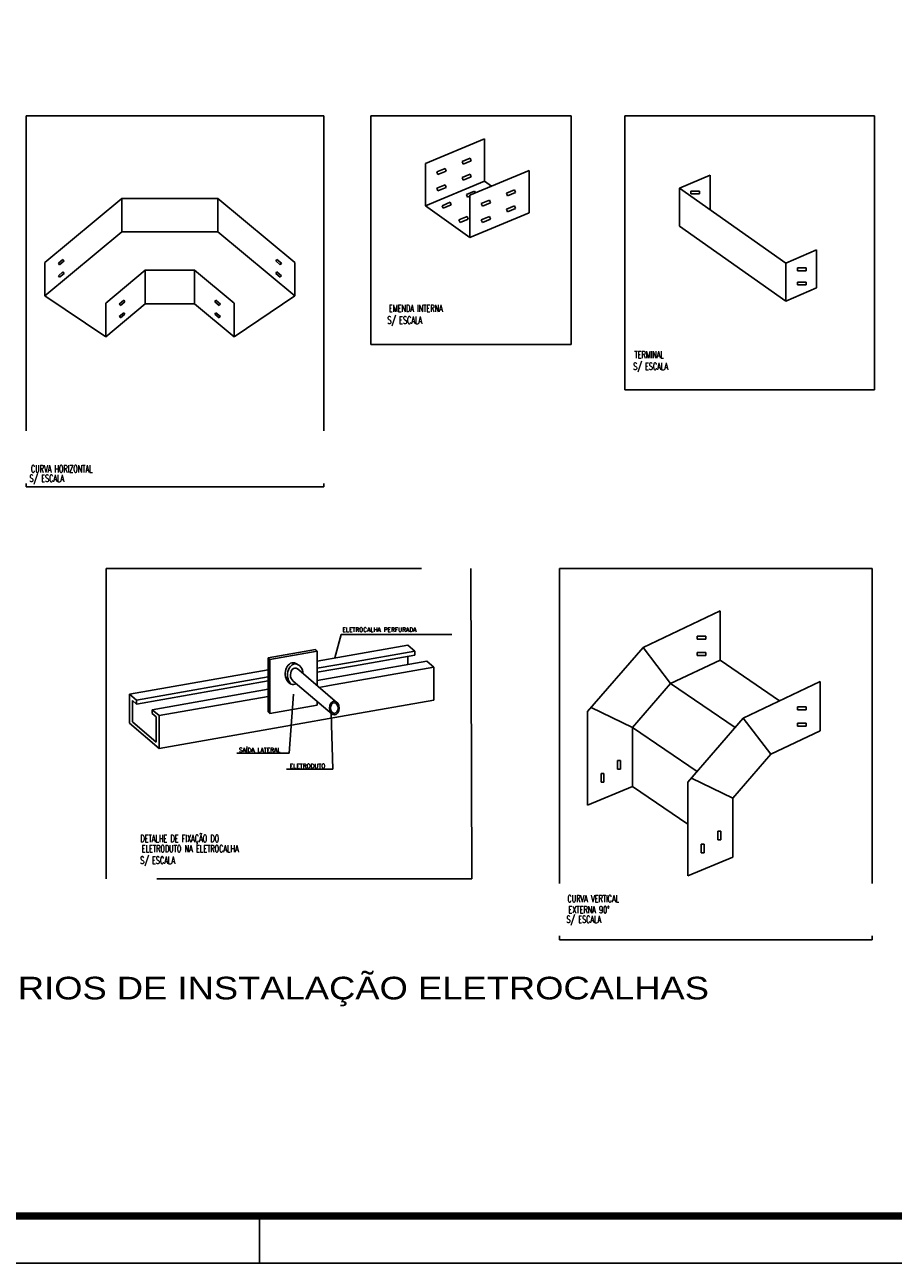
# Model space of a CAD drawing. Extents: x 40.7 to 91.7, y -319.8 to -290.4.
# Tile 2 of 13: x 54.7 to 60.9, y -319.8 to -311. Entities that reach past the tile are written whole.
import ezdxf
from ezdxf.enums import TextEntityAlignment as Align

# ---------------------------------------------------------------- set-up
doc = ezdxf.new("R2010")
doc.units = 0
doc.header["$MEASUREMENT"] = 0
doc.linetypes.add('CENTER2', pattern=[1.125, 0.75, -0.125, 0.125, -0.125])
doc.layers.get('0').update_dxf_attribs({"linetype": 'CONTINUOUS'})
for name, color, linetype in [('EQUIP', 3, 'CONTINUOUS'), ('HACHURAS', 11, 'CONTINUOUS'), ('INDICAÇÃO', 2, 'CONTINUOUS'), ('parede', 8, 'CONTINUOUS'), ('PRANCHA', 8, 'CONTINUOUS')]:
    doc.layers.add(name, color=color, linetype=linetype)
doc.styles.add('ROMANS', font='romans')
doc.styles.add('STYLE3', font='arial.ttf', dxfattribs={"width": 1.15})

# ---------------------------------------------------------------- blocks, each defined once
blk = doc.blocks.new('A1 1-50')
at = {"layer": 'PRANCHA'}
for p, q in [((3801.761, 242.7029), (3801.761, 243.0403)), ((3794.8953, 242.7029), (3837.0764, 242.7029))]:
    blk.add_line(p, q, dxfattribs=at)
at = {"layer": 'PRANCHA', "const_width": 0.0506}
blk.add_lwpolyline([(3795.7389, 271.7403), (3795.7389, 243.0403), (3836.7389, 243.0403), (3836.7389, 271.7403), (3795.7389, 271.7403)], dxfattribs=at)

msp = doc.modelspace()

# ---------------------------------------------------------------- linework, layer by layer
at = {"layer": 'EQUIP', "color": 2}
for p, q in [((57.5612, -311.955), (57.9836, -311.7794)), ((57.9836, -311.7794), (57.9836, -312.081)), ((57.5612, -311.955), (57.5612, -312.2566)), ((57.8804, -311.9163), (57.8223, -311.9405)), ((57.8223, -311.9405), (57.8301, -311.9592)), ((57.8301, -311.9592), (57.8882, -311.935)), ((57.8882, -311.935), (57.8804, -311.9163)), ((57.7008, -311.991), (57.6427, -312.0152)), ((57.6427, -312.0152), (57.6504, -312.0339)), ((57.6504, -312.0339), (57.7085, -312.0097)), ((57.7085, -312.0097), (57.7008, -311.991)), ((57.8804, -312.0319), (57.8223, -312.0561)), ((57.8223, -312.0561), (57.8301, -312.0748)), ((57.8301, -312.0748), (57.8882, -312.0506)), ((57.8782, -312.1813), (58.3006, -312.0057)), ((57.8882, -312.0506), (57.8804, -312.0319)), ((58.3006, -312.0057), (58.3006, -312.3073)), ((59.3751, -312.132), (59.5935, -312.0375)), ((59.5935, -312.2854), (59.5935, -312.0375)), ((57.5612, -312.2566), (57.9836, -312.081)), ((57.7008, -312.1066), (57.6427, -312.1308)), ((57.6427, -312.1308), (57.6504, -312.1495)), ((57.6504, -312.1495), (57.7085, -312.1253)), ((57.7085, -312.1253), (57.7008, -312.1066)), ((57.9124, -312.1532), (57.8543, -312.1773)), ((57.9173, -312.165), (57.9124, -312.1532)), ((57.9836, -312.081), (58.0336, -312.1167)), ((58.1975, -312.1426), (58.1394, -312.1668)), ((58.2052, -312.1613), (58.1975, -312.1426)), ((59.3751, -312.132), (60.1356, -312.6662)), ((59.3751, -312.4038), (59.3751, -312.132)), ((59.5179, -312.1522), (59.455, -312.1522)), ((59.455, -312.1522), (59.455, -312.1724)), ((59.5179, -312.1724), (59.5179, -312.1522)), ((55.3937, -312.2046), (54.8428, -312.6614)), ((56.0785, -312.2046), (55.3937, -312.2046)), ((55.3937, -312.2046), (55.3937, -312.4443)), ((56.6294, -312.6614), (56.0785, -312.2046)), ((56.0785, -312.2046), (56.0785, -312.4443)), ((57.7376, -312.2322), (57.6795, -312.2563)), ((57.7454, -312.2509), (57.7376, -312.2322)), ((57.8543, -312.1773), (57.8621, -312.196)), ((57.8621, -312.196), (57.8782, -312.1893)), ((57.8782, -312.1813), (57.8782, -312.4829)), ((58.0178, -312.2173), (57.9597, -312.2415)), ((57.9597, -312.2415), (57.9675, -312.2602)), ((57.9675, -312.2602), (58.0256, -312.236)), ((58.0256, -312.236), (58.0178, -312.2173)), ((58.1394, -312.1668), (58.1472, -312.1855)), ((58.1472, -312.1855), (58.2052, -312.1613)), ((59.455, -312.1724), (59.5179, -312.1724)), ((57.5612, -312.2566), (57.8782, -312.4829)), ((57.6795, -312.2563), (57.6873, -312.275)), ((57.6873, -312.275), (57.7454, -312.2509)), ((57.8584, -312.3329), (57.8003, -312.3571)), ((57.8662, -312.3516), (57.8584, -312.3329)), ((57.8782, -312.4829), (58.3006, -312.3073)), ((58.0178, -312.3329), (57.9597, -312.3571)), ((58.0256, -312.3516), (58.0178, -312.3329)), ((58.1975, -312.2582), (58.1394, -312.2824)), ((58.1394, -312.2824), (58.1472, -312.3011)), ((58.1472, -312.3011), (58.2052, -312.2769)), ((58.2052, -312.2769), (58.1975, -312.2582)), ((57.8003, -312.3571), (57.8081, -312.3758)), ((57.8081, -312.3758), (57.8662, -312.3516)), ((57.9597, -312.3571), (57.9675, -312.3758)), ((57.9675, -312.3758), (58.0256, -312.3516)), ((59.3751, -312.4038), (60.1356, -312.938)), ((55.3937, -312.4443), (54.8428, -312.9011)), ((56.0785, -312.4443), (55.3937, -312.4443)), ((56.6294, -312.9011), (56.0785, -312.4443)), ((60.1356, -312.6662), (60.3541, -312.5718)), ((60.3541, -312.8436), (60.3541, -312.5718)), ((54.8428, -312.9011), (54.8428, -312.6614)), ((54.972, -312.6406), (54.9397, -312.6674)), ((54.9397, -312.6674), (54.9484, -312.6778)), ((54.9484, -312.6778), (54.9806, -312.651)), ((54.9806, -312.651), (54.972, -312.6406)), ((56.4915, -312.651), (56.5002, -312.6406)), ((56.5238, -312.6778), (56.4915, -312.651)), ((56.5002, -312.6406), (56.5324, -312.6674)), ((56.5324, -312.6674), (56.5238, -312.6778)), ((56.6294, -312.9011), (56.6294, -312.6614)), ((60.1356, -312.938), (60.1356, -312.6662)), ((54.972, -312.7298), (54.9397, -312.7566)), ((54.9397, -312.7566), (54.9484, -312.767)), ((54.9484, -312.767), (54.9806, -312.7402)), ((54.9806, -312.7402), (54.972, -312.7298)), ((55.5606, -312.7182), (55.2776, -312.9529)), ((55.9116, -312.7182), (55.5606, -312.7182)), ((55.5606, -312.7182), (55.5606, -312.9579)), ((56.1946, -312.9529), (55.9116, -312.7182)), ((55.9116, -312.7182), (55.9116, -312.9579)), ((56.4915, -312.7402), (56.5002, -312.7298)), ((56.5238, -312.767), (56.4915, -312.7402)), ((56.5002, -312.7298), (56.5324, -312.7566)), ((56.5324, -312.7566), (56.5238, -312.767)), ((60.2166, -312.7008), (60.2166, -312.7211)), ((60.2795, -312.7008), (60.2166, -312.7008)), ((60.2166, -312.7211), (60.2795, -312.7211)), ((60.2795, -312.7211), (60.2795, -312.7008)), ((60.1356, -312.938), (60.3541, -312.8436)), ((60.2166, -312.802), (60.2166, -312.8223)), ((60.2795, -312.802), (60.2166, -312.802)), ((60.2166, -312.8223), (60.2795, -312.8223)), ((60.2795, -312.8223), (60.2795, -312.802)), ((55.2776, -313.1925), (54.8428, -312.9011)), ((55.2776, -312.9529), (55.2776, -313.1925)), ((55.4068, -312.9321), (55.3745, -312.9588)), ((55.3831, -312.9692), (55.4154, -312.9425)), ((55.4154, -312.9425), (55.4068, -312.9321)), ((56.0568, -312.9425), (56.0654, -312.9321)), ((56.0891, -312.9692), (56.0568, -312.9425)), ((56.0654, -312.9321), (56.0977, -312.9588)), ((56.1946, -313.1925), (56.6294, -312.9011)), ((56.1946, -312.9529), (56.1946, -313.1925)), ((55.5606, -312.9579), (55.2776, -313.1925)), ((55.3745, -312.9588), (55.3831, -312.9692)), ((55.4068, -313.0213), (55.3745, -313.048)), ((55.3831, -313.0584), (55.4154, -313.0317)), ((55.4154, -313.0317), (55.4068, -313.0213)), ((55.9116, -312.9579), (55.5606, -312.9579)), ((56.1946, -313.1925), (55.9116, -312.9579)), ((56.0568, -313.0317), (56.0654, -313.0213)), ((56.0891, -313.0584), (56.0568, -313.0317)), ((56.0654, -313.0213), (56.0977, -313.048)), ((56.0977, -312.9588), (56.0891, -312.9692)), ((55.3745, -313.048), (55.3831, -313.0584)), ((56.0977, -313.048), (56.0891, -313.0584)), ((59.1147, -315.412), (59.6644, -315.1514)), ((59.6644, -315.5038), (59.6644, -315.1514)), ((59.5011, -315.3328), (59.5011, -315.353)), ((59.564, -315.3328), (59.5011, -315.3328)), ((59.564, -315.353), (59.564, -315.3328)), ((58.7191, -315.8706), (59.1147, -315.412)), ((59.3119, -315.6709), (59.1147, -315.412)), ((59.5011, -315.353), (59.564, -315.353)), ((59.3119, -315.6709), (59.6644, -315.5038)), ((59.5011, -315.4495), (59.5011, -315.4698)), ((59.564, -315.4495), (59.5011, -315.4495)), ((59.5011, -315.4698), (59.564, -315.4698)), ((59.564, -315.4698), (59.564, -315.4495)), ((59.6644, -315.5038), (60.0895, -315.794)), ((59.0406, -315.9854), (59.3119, -315.6709)), ((59.3119, -315.6709), (59.7717, -315.9848)), ((59.8303, -315.9169), (60.38, -315.6563)), ((60.38, -316.0087), (60.38, -315.6563)), ((58.7191, -316.5402), (58.7191, -315.8706)), ((59.0406, -315.9854), (58.7445, -315.8411)), ((60.2166, -315.8377), (60.2166, -315.8579)), ((60.2795, -315.8377), (60.2166, -315.8377)), ((60.2166, -315.8579), (60.2795, -315.8579)), ((60.2795, -315.8579), (60.2795, -315.8377)), ((59.4347, -316.3755), (59.8303, -315.9169)), ((60.0275, -316.1758), (59.8303, -315.9169)), ((60.2166, -315.9545), (60.2166, -315.9747)), ((60.2795, -315.9545), (60.2166, -315.9545)), ((60.2795, -315.9747), (60.2795, -315.9545)), ((59.0406, -315.9854), (59.5004, -316.2993)), ((59.0406, -316.4051), (59.0406, -315.9854)), ((60.0275, -316.1758), (60.38, -316.0087)), ((60.2166, -315.9747), (60.2795, -315.9747)), ((58.9333, -316.2197), (58.9333, -316.2826)), ((58.9536, -316.2197), (58.9333, -316.2197)), ((58.9536, -316.2826), (58.9536, -316.2197)), ((59.7562, -316.4903), (60.0275, -316.1758)), ((58.8356, -316.3127), (58.8153, -316.3127)), ((58.8153, -316.3127), (58.8153, -316.3756)), ((58.8356, -316.3756), (58.8356, -316.3127)), ((58.9333, -316.2826), (58.9536, -316.2826)), ((58.8153, -316.3756), (58.8356, -316.3756)), ((59.4347, -317.0451), (59.4347, -316.3755)), ((59.7562, -316.4903), (59.4601, -316.346)), ((59.0406, -316.4051), (58.7191, -316.5402)), ((59.0406, -316.4051), (59.4347, -316.6741)), ((59.7562, -316.91), (59.7562, -316.4903)), ((59.6489, -316.7246), (59.6489, -316.7875)), ((59.6692, -316.7246), (59.6489, -316.7246)), ((59.6692, -316.7875), (59.6692, -316.7246)), ((59.5309, -316.8176), (59.5309, -316.8805)), ((59.5512, -316.8176), (59.5309, -316.8176)), ((59.5512, -316.8805), (59.5512, -316.8176)), ((59.6489, -316.7875), (59.6692, -316.7875)), ((59.7562, -316.91), (59.4347, -317.0451)), ((59.5309, -316.8805), (59.5512, -316.8805))]:
    msp.add_line(p, q, dxfattribs=at)
at = {"layer": 'HACHURAS', "linetype": 'CENTER2', "ltscale": 3}
for p, q in [((54.7108, -311.6152), (54.7108, -314.264)), ((54.7108, -311.6152), (56.836, -311.6152)), ((56.836, -311.6152), (56.836, -314.264)), ((57.1712, -311.6152), (57.1712, -313.2473)), ((57.1712, -311.6152), (58.6021, -311.6152)), ((58.6021, -311.6152), (58.6021, -313.2473)), ((58.9846, -311.6152), (58.9846, -313.5731)), ((58.9846, -311.6152), (60.7674, -311.6152)), ((60.7674, -311.6152), (60.7674, -313.5731)), ((57.1712, -313.2473), (58.6021, -313.2473)), ((60.7674, -313.5731), (58.9846, -313.5731)), ((54.7108, -314.264), (56.836, -314.264)), ((55.2819, -317.0662), (55.2819, -314.8486)), ((55.2819, -314.8486), (57.8848, -314.8486)), ((57.8848, -314.8486), (57.8934, -317.0662)), ((58.5177, -314.8486), (58.5177, -317.5024)), ((58.5177, -314.8486), (60.7517, -314.8486)), ((60.7517, -314.8486), (60.7517, -317.5024)), ((57.8934, -317.0662), (55.2819, -317.0662)), ((58.5177, -317.5024), (60.7517, -317.5024))]:
    msp.add_line(p, q, dxfattribs=at)
at = {"layer": 'INDICAÇÃO', "color": 7, "ltscale": 2}
for p, q in [((56.9128, -315.4878), (56.9583, -315.32)), ((56.9583, -315.32), (57.7491, -315.32)), ((56.6193, -315.7462), (56.5871, -316.168)), ((56.8886, -315.884), (56.8991, -316.283)), ((56.5871, -316.168), (56.2132, -316.168)), ((56.8991, -316.283), (56.5695, -316.283))]:
    msp.add_line(p, q, dxfattribs=at)
at = {"layer": 'INDICAÇÃO', "color": 3, "ltscale": 2}
for p, q in [((56.4387, -315.4871), (56.7756, -315.4277)), ((56.7756, -315.4277), (56.7877, -315.4381)), ((56.4387, -315.4871), (56.4509, -315.4975)), ((56.4509, -315.4975), (56.7877, -315.4381)), ((56.6559, -315.5725), (56.9339, -315.8099)), ((56.6172, -315.6524), (56.8953, -315.8897)), ((56.4387, -315.8734), (56.4509, -315.8838)), ((56.4509, -315.8838), (56.7877, -315.8244))]:
    msp.add_line(p, q, dxfattribs=at)
at = {"layer": 'INDICAÇÃO', "ltscale": 2}
for p, q in [((56.9756, -315.4767), (57.4363, -315.3955)), ((57.4363, -315.3955), (57.4863, -315.4382)), ((56.7877, -315.5099), (56.9756, -315.4767)), ((56.7877, -315.5614), (57.0256, -315.5194)), ((57.0256, -315.5194), (57.4863, -315.4382)), ((57.0534, -315.5431), (57.4863, -315.4668)), ((57.111, -315.5923), (57.5717, -315.5111)), ((57.5717, -315.5111), (57.6217, -315.5538)), ((55.4473, -315.7462), (56.4387, -315.5714)), ((56.7877, -315.59), (57.0534, -315.5431)), ((56.7877, -315.6493), (57.111, -315.5923)), ((56.876, -315.6852), (57.6217, -315.5538)), ((55.4973, -315.7889), (56.4387, -315.6229)), ((55.4973, -315.8175), (56.4387, -315.6515)), ((56.803, -315.6981), (56.876, -315.6852)), ((55.4467, -315.7463), (55.4467, -315.9527)), ((55.4473, -315.7462), (55.4973, -315.7889)), ((55.6101, -315.857), (56.4387, -315.7109)), ((55.6601, -315.8996), (56.4387, -315.7623)), ((56.8855, -315.7686), (56.8869, -315.7683)), ((55.4684, -315.792), (55.4684, -315.9447)), ((55.4684, -315.792), (55.4973, -315.8167)), ((55.4973, -315.7889), (55.4973, -315.8175)), ((55.6101, -315.857), (55.6601, -315.8996)), ((55.6101, -315.857), (55.6601, -315.8996)), ((55.6101, -315.857), (55.6101, -315.8847)), ((56.9939, -315.8998), (57.6217, -315.789)), ((55.4467, -315.9527), (55.6601, -316.1349)), ((55.4684, -315.9447), (55.6384, -316.0899)), ((55.6101, -315.8847), (55.6384, -315.9089)), ((55.6384, -315.9089), (55.6384, -316.0899)), ((55.6601, -315.8996), (55.6601, -315.9282)), ((55.6601, -315.8996), (55.6601, -315.9282)), ((55.6601, -315.8996), (55.6601, -316.1349)), ((56.5645, -315.9755), (56.9939, -315.8998)), ((55.6601, -316.1349), (56.5645, -315.9755))]:
    msp.add_line(p, q, dxfattribs=at)
at = {"layer": 'INDICAÇÃO', "color": 3, "linetype": 'Continuous'}
for p, q in [((56.4387, -315.8734), (56.4387, -315.4871)), ((56.4509, -315.8838), (56.4509, -315.4975)), ((56.7877, -315.4381), (56.7877, -315.6851)), ((56.7877, -315.7979), (56.7877, -315.8244))]:
    msp.add_line(p, q, dxfattribs=at)
at = {"layer": 'INDICAÇÃO', "linetype": 'Continuous'}
for p, q in [((57.4363, -315.4756), (57.4363, -315.5349)), ((57.4863, -315.4382), (57.4863, -315.4668)), ((57.6217, -315.5538), (57.6217, -315.789))]:
    msp.add_line(p, q, dxfattribs=at)
at = {"layer": 'INDICAÇÃO', "color": 3, "linetype": 'Continuous'}
for centre, major_axis, start_param, end_param in [((56.6164, -315.5999), (0, 0.0781), -0.520198, 3.560878), ((56.6321, -315.6083), (0, 0.0781), -1.464633, 2.621395), ((56.6321, -315.6083), (0, 0.0486), -0.743544, 2.701757)]:
    msp.add_ellipse(centre, major_axis=major_axis, ratio=0.720863, start_param=start_param, end_param=end_param, dxfattribs=at)
for major_axis in [(0, 0.0486), (0, 0.0376)]:
    msp.add_ellipse((56.9102, -315.8457), major_axis=major_axis, ratio=0.720863, dxfattribs=at)

# ---------------------------------------------------------------- block references
msp.add_blockref('A1 1-50', (-3745.3843, -562.5147))

# ---------------------------------------------------------------- texts
at = {"layer": 'INDICAÇÃO', "color": 4, "linetype": 'Continuous', "style": 'ROMANS', "width": 0.6}
for s, height, p in [('EMENDA INTERNA', 0.050703, (57.2999, -313.0151)), ('TERMINAL', 0.0507, (59.053, -313.3454)), ('CURVA HORIZONTAL', 0.050703, (54.7439, -314.1618)), ('CURVA VERTICAL', 0.050703, (58.5752, -317.2334)), ('EXTERNA 90%%D', 0.050703, (58.582, -317.3117))]:
    msp.add_text(s, height=height, dxfattribs=at).set_placement(p)
for s, height, p in [('S/ ESCALA', 0.0507, (57.413, -313.0995)), ('S/ ESCALA', 0.0507, (59.1685, -313.4287)), ('S/ ESCALA', 0.0507, (54.857, -314.2304)), ('DETALHE DE FIXAÇÃO DO', 0.050703, (55.8067, -316.8029)), ('ELETRODUTO NA ELETROCALHA', 0.050703, (55.8809, -316.8752)), ('S/ ESCALA', 0.0507, (55.6483, -316.9578)), ('S/ ESCALA', 0.0507, (58.6917, -317.381))]:
    msp.add_text(s, height=height, dxfattribs=at).set_placement(p, align=Align.CENTER)
at = {"layer": 'INDICAÇÃO', "ltscale": 2, "style": 'ROMANS'}
for s, height, p in [('ELETROCALHA PERFURADA', 0.030465, (56.9677, -315.3008)), ('SAÍDA LATERAL', 0.030465, (56.2295, -316.1602)), ('ELETRODUTO', 0.03047, (56.5919, -316.2751))]:
    msp.add_text(s, height=height, dxfattribs=at).set_placement(p)
at = {"layer": 'parede', "color": 4, "style": 'STYLE3', "width": 1.15}
msp.add_text('ACESSÓRIOS DE INSTALAÇÃO ELETROCALHAS ', height=0.161663, dxfattribs=at).set_placement((59.6578, -317.9268), align=Align.RIGHT)

doc.saveas('drawing.dxf')
